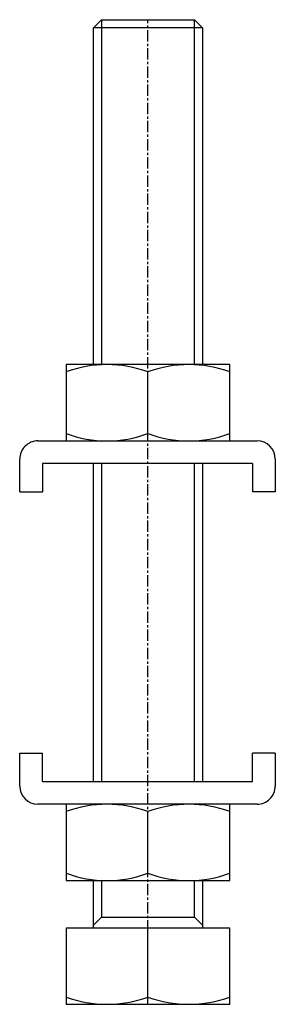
# Model space of a CAD drawing. Extents: x 86 to 114, y 30 to 139.
import ezdxf

# ---------------------------------------------------------------- set-up
doc = ezdxf.new("R2010")
doc.units = 0
doc.linetypes.add('CENTER', pattern=[2, 1.25, -0.25, 0.25, -0.25])
doc.layers.get('0').update_dxf_attribs({"linetype": 'CONTINUOUS'})
doc.layers.add('BRAUER-1', color=1, linetype='CENTER')

msp = doc.modelspace()

# ---------------------------------------------------------------- linework, layer by layer
for p, q in [((94, 137.971963), (94.9, 138.871963)), ((94.9, 138.871963), (105.1, 138.871963)), ((94.9, 138.871963), (94.9, 100.9)), ((105.1, 138.871963), (106, 137.971963)), ((105.1, 100.9), (105.1, 138.871963)), ((106, 137.971963), (94, 137.971963)), ((94, 100.9), (94, 137.971963)), ((106, 137.971963), (106, 100.9)), ((91, 100.9), (91, 92.5)), ((109, 100.9), (91, 100.9)), ((109, 92.5), (109, 100.9)), ((100, 93.303845), (100, 100.096155)), ((87.9, 92.499796), (112.000001, 92.500202)), ((91, 92.5), (109, 92.5)), ((85.900096, 86.885991), (85.900034, 90.499761)), ((111.5, 90.000236), (88.399999, 89.999762)), ((88.399999, 89.999762), (88.400063, 86.886042)), ((94, 54.99611), (94, 89.999877)), ((94.9, 89.999895), (94.9, 54.996128)), ((105.1, 54.996337), (105.1, 90.000105)), ((106, 90.000123), (106, 54.996356)), ((111.5, 90.000236), (111.500064, 86.886425)), ((114.000035, 90.500237), (114.000097, 86.886477)), ((85.900096, 86.885991), (88.400063, 86.886042)), ((114.000097, 86.886477), (111.500064, 86.886425)), ((85.899904, 58.109754), (88.399937, 58.109806)), ((85.899966, 54.495994), (85.899904, 58.109754)), ((88.400001, 54.995995), (88.399937, 58.109806)), ((113.999905, 58.11024), (111.499938, 58.110189)), ((111.500002, 54.996469), (111.499938, 58.110189)), ((113.999905, 58.11024), (113.999967, 54.49647)), ((88.400001, 54.995995), (111.500002, 54.996469)), ((112.000001, 52.496435), (87.9, 52.496029)), ((109, 52.496233), (91, 52.496233)), ((91, 52.496233), (91, 44.096233)), ((109, 44.096233), (109, 52.496233)), ((100, 44.900078), (100, 51.692388)), ((91, 44.096233), (109, 44.096233)), ((94, 39.171963), (94, 44.096233)), ((94.9, 44.096233), (94.9, 40.071963)), ((105.1, 40.071963), (105.1, 44.096233)), ((106, 44.096233), (106, 39.171963)), ((94, 39.171963), (94.9, 40.071963)), ((94, 38.871963), (94, 39.171963)), ((94.9, 40.071963), (105.1, 40.071963)), ((105.1, 40.071963), (106, 39.171963)), ((106, 39.171963), (106, 38.871963)), ((91, 38.871963), (91, 30.471963)), ((109, 38.871963), (91, 38.871963)), ((100, 31.275808), (100, 38.871963)), ((109, 30.471963), (109, 38.871963)), ((91, 30.471963), (109, 30.471963))]:
    msp.add_line(p, q)
for centre, radius, start, end in [((95.5, 87.902362), 12.997638, 69.743911, 110.256089), ((104.5, 87.902362), 12.997638, 69.743911, 110.256089), ((95.5, 105.497638), 12.997638, 249.743911, 290.256089), ((104.5, 105.497638), 12.997638, 249.743911, 290.256089), ((87.900034, 90.499796), 2, 90.000967, 180.001003), ((112.000035, 90.500202), 2, 0.000991, 90.000974), ((87.899966, 54.496029), 2, 180.000991, 270.000974), ((111.999967, 54.496435), 2, 270.000967, 0.001003), ((95.5, 39.498595), 12.997638, 69.743911, 110.256089), ((104.5, 39.498595), 12.997638, 69.743911, 110.256089), ((95.5, 57.093871), 12.997638, 249.743911, 290.256089), ((104.5, 57.093871), 12.997638, 249.743911, 290.256089), ((95.5, 43.469601), 12.997638, 249.743911, 290.256089), ((104.5, 43.469601), 12.997638, 249.743911, 290.256089)]:
    msp.add_arc(centre, radius, start, end)
at = {"layer": 'BRAUER-1'}
msp.add_line((100, 30.471963), (100, 138.871963), dxfattribs=at)

doc.saveas('drawing.dxf')
